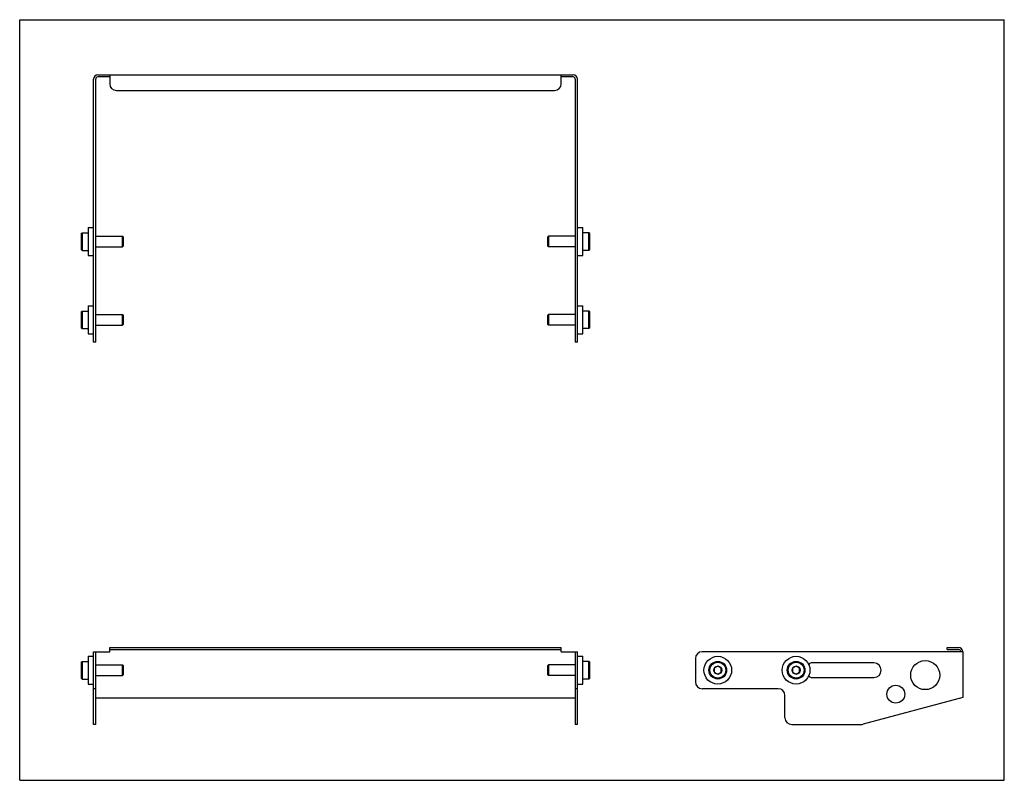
# Model space of a CAD drawing. Header units: inches. Extents: x 0 to 22, y 0 to 17.
import ezdxf

# ---------------------------------------------------------------- set-up
doc = ezdxf.new("R2010")
doc.units = ezdxf.units.IN
doc.header["$LTSCALE"] = 1.21
doc.header["$MEASUREMENT"] = 0
doc.layers.get('0').update_dxf_attribs({"linetype": 'CONTINUOUS'})
for name, color, linetype in [('207125_WW_207125_10_1_BL2', 7, 'CONTINUOUS'), ('9506XXM_950620M_1_BL0', 7, 'CONTINUOUS'), ('9506XXM_950620M_1_BL4', 7, 'CONTINUOUS'), ('9506XXM_950620M_1_BL5', 7, 'CONTINUOUS'), ('9506XXM_950620M_1_BL8', 7, 'CONTINUOUS'), ('PRT0001_BL1', 7, 'CONTINUOUS'), ('PRT0001_BL3', 7, 'CONTINUOUS'), ('PRT0001_BL6', 7, 'CONTINUOUS'), ('PRT0001_BL7', 7, 'CONTINUOUS')]:
    doc.layers.add(name, color=color, linetype=linetype)

# ---------------------------------------------------------------- blocks, each defined once
blk = doc.blocks.new('9506XXM_950620M_1_BL0', base_point=(1.845, 6.376))
at = {"layer": '9506XXM_950620M_1_BL0', "color": 7, "linetype": 'CONTINUOUS'}
for p, q in [((1.373, 10.469), (1.393, 10.489)), ((1.373, 10.469), (1.373, 10.115)), ((1.393, 10.489), (1.393, 10.095)), ((1.393, 10.489), (1.53, 10.489)), ((1.698, 10.41), (2.298, 10.41)), ((2.298, 10.174), (2.298, 10.41)), ((2.318, 10.391), (2.298, 10.41)), ((2.318, 10.194), (2.318, 10.391)), ((1.698, 10.174), (2.298, 10.174)), ((2.318, 10.194), (2.298, 10.174)), ((1.373, 10.115), (1.393, 10.095)), ((1.393, 10.095), (1.53, 10.095)), ((1.373, 2.638), (1.393, 2.658)), ((1.393, 2.658), (1.393, 2.264)), ((1.393, 2.658), (1.53, 2.658)), ((1.373, 2.638), (1.373, 2.284)), ((1.698, 2.579), (2.298, 2.579)), ((2.298, 2.343), (2.298, 2.579)), ((2.318, 2.559), (2.298, 2.579)), ((2.318, 2.362), (2.318, 2.559)), ((1.373, 2.284), (1.393, 2.264)), ((1.393, 2.264), (1.53, 2.264)), ((1.698, 2.343), (2.298, 2.343)), ((2.318, 2.362), (2.298, 2.343))]:
    blk.add_line(p, q, dxfattribs=at)
blk = doc.blocks.new('PRT0001_BL1', base_point=(1.59, 6.376))
at = {"layer": 'PRT0001_BL1', "color": 7, "linetype": 'CONTINUOUS'}
for p, q in [((1.53, 10.602), (1.53, 9.982)), ((1.53, 10.602), (1.65, 10.602)), ((1.53, 9.982), (1.65, 9.982)), ((1.53, 2.771), (1.53, 2.151)), ((1.53, 2.771), (1.65, 2.771)), ((1.53, 2.151), (1.65, 2.151))]:
    blk.add_line(p, q, dxfattribs=at)
blk = doc.blocks.new('207125_WW_207125_10_1_BL2', base_point=(11.362, 8.508))
at = {"layer": '207125_WW_207125_10_1_BL2', "color": 7, "linetype": 'CONTINUOUS'}
for p, q in [((1.65, 9.792), (1.65, 15.672)), ((1.698, 9.792), (1.698, 15.672)), ((1.746, 15.768), (12.365, 15.768)), ((2.011, 15.72), (1.746, 15.72)), ((2.011, 15.768), (2.011, 15.568)), ((12.101, 15.568), (12.101, 15.768)), ((12.365, 15.72), (12.101, 15.72)), ((12.413, 15.672), (12.413, 9.792)), ((12.461, 9.792), (12.461, 15.672)), ((2.161, 15.418), (11.951, 15.418)), ((1.698, 9.792), (1.65, 9.792)), ((12.461, 9.792), (12.413, 9.792)), ((1.65, 1.248), (1.65, 2.873)), ((1.65, 2.873), (2.011, 2.873)), ((1.698, 1.248), (1.698, 2.873)), ((2.011, 2.873), (2.011, 2.969)), ((2.011, 2.969), (12.101, 2.969)), ((2.011, 2.921), (12.101, 2.921)), ((12.101, 2.873), (12.101, 2.969)), ((12.101, 2.873), (12.461, 2.873)), ((12.413, 2.873), (12.413, 1.248)), ((12.461, 1.248), (12.461, 2.873)), ((21.074, 2.873), (15.248, 2.873)), ((20.724, 2.969), (20.978, 2.969)), ((20.724, 2.921), (20.724, 2.969)), ((20.724, 2.921), (20.978, 2.921)), ((21.074, 2.873), (21.074, 1.851)), ((15.098, 2.723), (15.098, 2.198)), ((19.085, 2.623), (17.685, 2.623)), ((17.685, 2.298), (19.085, 2.298)), ((1.698, 2.048), (1.65, 2.048)), ((12.461, 2.048), (12.413, 2.048)), ((16.949, 2.048), (15.248, 2.048)), ((12.365, 1.838), (1.746, 1.838)), ((17.099, 1.398), (17.099, 1.898)), ((21.074, 1.851), (18.843, 1.253)), ((1.698, 1.248), (1.65, 1.248)), ((12.461, 1.248), (12.413, 1.248)), ((17.249, 1.248), (18.804, 1.248))]:
    blk.add_line(p, q, dxfattribs=at)
for centre, radius in [((20.233, 2.351), 0.325), ((19.575, 1.924), 0.2)]:
    blk.add_circle(centre, radius, dxfattribs=at)
for centre, radius, start, end in [((1.746, 15.672), 0.096, 90, 180), ((1.746, 15.672), 0.048, 90, 180), ((12.365, 15.672), 0.096, 0, 90), ((12.365, 15.672), 0.048, 0, 90), ((2.161, 15.568), 0.15, 180, 270), ((11.951, 15.568), 0.15, 270, 360), ((15.248, 2.723), 0.15, 90, 180), ((20.978, 2.873), 0.096, 0, 90), ((20.978, 2.873), 0.048, 0, 90), ((17.685, 2.573), 0.05, 90, 176.7489), ((19.085, 2.461), 0.163, 270, 90), ((17.685, 2.348), 0.05, 183.2562, 270), ((15.248, 2.198), 0.15, 180, 270), ((16.949, 1.898), 0.15, 0, 90), ((17.249, 1.398), 0.15, 180, 270), ((18.804, 1.398), 0.15, 270, 285)]:
    blk.add_arc(centre, radius, start, end, dxfattribs=at)
for centre, start_param, end_param in [((1.746, 1.825), 1.570796, 3.141593), ((12.365, 1.825), 0, 1.570796)]:
    blk.add_ellipse(centre, major_axis=(0.048, 0), ratio=0.267949, start_param=start_param, end_param=end_param, dxfattribs=at)
blk = doc.blocks.new('PRT0001_BL3', base_point=(14.185, 6.376))
at = {"layer": 'PRT0001_BL3', "color": 7, "linetype": 'CONTINUOUS'}
for p, q in [((12.461, 10.602), (12.581, 10.602)), ((12.581, 9.982), (12.581, 10.602)), ((12.461, 9.982), (12.581, 9.982)), ((12.461, 2.771), (12.581, 2.771)), ((12.581, 2.151), (12.581, 2.771)), ((12.461, 2.151), (12.581, 2.151))]:
    blk.add_line(p, q, dxfattribs=at)
blk.add_circle((15.598, 2.461), 0.31, dxfattribs=at)
blk = doc.blocks.new('9506XXM_950620M_1_BL4', base_point=(13.794, 6.376))
at = {"layer": '9506XXM_950620M_1_BL4', "color": 7, "linetype": 'CONTINUOUS'}
for p, q in [((11.794, 10.391), (11.814, 10.41)), ((11.794, 10.391), (11.794, 10.194)), ((12.413, 10.41), (11.814, 10.41)), ((11.814, 10.41), (11.814, 10.174)), ((12.719, 10.489), (12.581, 10.489)), ((12.739, 10.469), (12.719, 10.489)), ((12.719, 10.095), (12.719, 10.489)), ((12.739, 10.115), (12.739, 10.469)), ((11.794, 10.194), (11.814, 10.174)), ((12.413, 10.174), (11.814, 10.174)), ((12.719, 10.095), (12.581, 10.095)), ((12.739, 10.115), (12.719, 10.095)), ((12.719, 2.658), (12.581, 2.658)), ((12.739, 2.638), (12.719, 2.658)), ((12.719, 2.264), (12.719, 2.658)), ((11.794, 2.559), (11.814, 2.579)), ((11.794, 2.559), (11.794, 2.362)), ((12.413, 2.579), (11.814, 2.579)), ((11.814, 2.579), (11.814, 2.343)), ((12.739, 2.284), (12.739, 2.638)), ((15.598, 2.552), (15.519, 2.506)), ((15.519, 2.506), (15.519, 2.415)), ((15.676, 2.506), (15.598, 2.552)), ((15.676, 2.415), (15.676, 2.506)), ((11.794, 2.362), (11.814, 2.343)), ((12.413, 2.343), (11.814, 2.343)), ((12.719, 2.264), (12.581, 2.264)), ((12.739, 2.284), (12.719, 2.264)), ((15.519, 2.415), (15.598, 2.37)), ((15.598, 2.37), (15.676, 2.415))]:
    blk.add_line(p, q, dxfattribs=at)
for radius in [0.197, 0.177, 0.0909]:
    blk.add_circle((15.598, 2.461), radius, dxfattribs=at)
blk = doc.blocks.new('9506XXM_950620M_1_BL5', base_point=(1.845, 12.042))
at = {"layer": '9506XXM_950620M_1_BL5', "color": 7, "linetype": 'CONTINUOUS'}
for p, q in [((1.373, 12.219), (1.393, 12.239)), ((1.373, 12.219), (1.373, 11.865)), ((1.393, 12.239), (1.393, 11.845)), ((1.393, 12.239), (1.53, 12.239)), ((1.698, 12.16), (2.298, 12.16)), ((2.298, 11.924), (2.298, 12.16)), ((2.318, 12.141), (2.298, 12.16)), ((2.318, 11.944), (2.318, 12.141)), ((1.698, 11.924), (2.298, 11.924)), ((2.318, 11.944), (2.298, 11.924)), ((1.373, 11.865), (1.393, 11.845)), ((1.393, 11.845), (1.53, 11.845))]:
    blk.add_line(p, q, dxfattribs=at)
blk = doc.blocks.new('PRT0001_BL6', base_point=(1.59, 12.042))
at = {"layer": 'PRT0001_BL6', "color": 7, "linetype": 'CONTINUOUS'}
for p, q in [((1.53, 12.352), (1.53, 11.732)), ((1.53, 12.352), (1.65, 12.352)), ((1.53, 11.732), (1.65, 11.732))]:
    blk.add_line(p, q, dxfattribs=at)
blk = doc.blocks.new('PRT0001_BL7', base_point=(15.06, 7.251))
at = {"layer": 'PRT0001_BL7', "color": 7, "linetype": 'CONTINUOUS'}
for p, q in [((12.461, 12.352), (12.581, 12.352)), ((12.581, 11.732), (12.581, 12.352)), ((12.461, 11.732), (12.581, 11.732))]:
    blk.add_line(p, q, dxfattribs=at)
blk.add_circle((17.348, 2.461), 0.31, dxfattribs=at)
blk = doc.blocks.new('9506XXM_950620M_1_BL8', base_point=(14.669, 7.251))
at = {"layer": '9506XXM_950620M_1_BL8', "color": 7, "linetype": 'CONTINUOUS'}
for p, q in [((11.794, 12.141), (11.814, 12.16)), ((11.794, 12.141), (11.794, 11.944)), ((12.413, 12.16), (11.814, 12.16)), ((11.814, 12.16), (11.814, 11.924)), ((12.719, 12.239), (12.581, 12.239)), ((12.739, 12.219), (12.719, 12.239)), ((12.719, 11.845), (12.719, 12.239)), ((12.739, 11.865), (12.739, 12.219)), ((11.794, 11.944), (11.814, 11.924)), ((12.413, 11.924), (11.814, 11.924)), ((12.719, 11.845), (12.581, 11.845)), ((12.739, 11.865), (12.719, 11.845)), ((17.348, 2.552), (17.269, 2.506)), ((17.269, 2.506), (17.269, 2.415)), ((17.426, 2.506), (17.348, 2.552)), ((17.426, 2.415), (17.426, 2.506)), ((17.269, 2.415), (17.348, 2.37)), ((17.348, 2.37), (17.426, 2.415))]:
    blk.add_line(p, q, dxfattribs=at)
for radius in [0.197, 0.177, 0.0909]:
    blk.add_circle((17.348, 2.461), radius, dxfattribs=at)

msp = doc.modelspace()

# ---------------------------------------------------------------- linework, layer by layer
at = {"color": 7, "linetype": 'CONTINUOUS'}
for p, q in [((0, 0), (0, 17)), ((0, 17), (22, 17)), ((22, 0), (22, 17)), ((0, 0), (22, 0))]:
    msp.add_line(p, q, dxfattribs=at)

# ---------------------------------------------------------------- block references
at = {"layer": '207125_WW_207125_10_1_BL2'}
msp.add_blockref('207125_WW_207125_10_1_BL2', (11.362, 8.508), dxfattribs=at)
at = {"layer": '9506XXM_950620M_1_BL0'}
msp.add_blockref('9506XXM_950620M_1_BL0', (1.845, 6.376), dxfattribs=at)
at = {"layer": '9506XXM_950620M_1_BL4'}
msp.add_blockref('9506XXM_950620M_1_BL4', (13.794, 6.376), dxfattribs=at)
at = {"layer": '9506XXM_950620M_1_BL5'}
msp.add_blockref('9506XXM_950620M_1_BL5', (1.845, 12.042), dxfattribs=at)
at = {"layer": '9506XXM_950620M_1_BL8'}
msp.add_blockref('9506XXM_950620M_1_BL8', (14.669, 7.251), dxfattribs=at)
at = {"layer": 'PRT0001_BL1'}
msp.add_blockref('PRT0001_BL1', (1.59, 6.376), dxfattribs=at)
at = {"layer": 'PRT0001_BL3'}
msp.add_blockref('PRT0001_BL3', (14.185, 6.376), dxfattribs=at)
at = {"layer": 'PRT0001_BL6'}
msp.add_blockref('PRT0001_BL6', (1.59, 12.042), dxfattribs=at)
at = {"layer": 'PRT0001_BL7'}
msp.add_blockref('PRT0001_BL7', (15.06, 7.251), dxfattribs=at)

doc.saveas('drawing.dxf')
